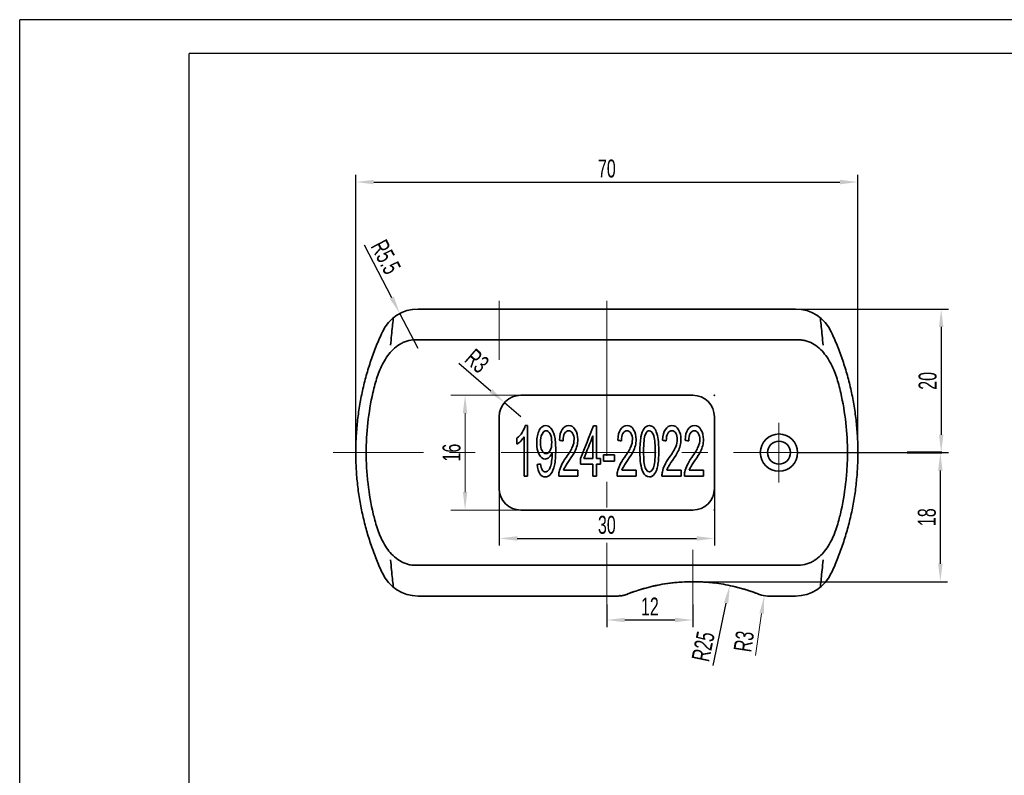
# Model space of a CAD drawing. Header units: millimetres. Extents: x 1490 to 1787, y 294 to 785.
# Tile 2 of 11: x 1507 to 1644, y 387 to 493. Entities that reach past the tile are written whole.
import ezdxf

# ---------------------------------------------------------------- set-up
doc = ezdxf.new("R2010")
doc.units = ezdxf.units.MM
doc.header["$LTSCALE"] = 1.8
doc.header["$MEASUREMENT"] = 0
doc.linetypes.add('点画线', pattern=[18, 12, -2, 2, -2])
doc.layers.add('1轮廓实线层', color=7, linetype='Continuous')
doc.layers.add('2细线层', color=4, linetype='Continuous')
for name, color, linetype, lineweight in [('中心线层', 1, '点画线', 18), ('尺寸线层', 3, 'Continuous', 18), ('粗实线层', 7, 'Continuous', 35)]:
    doc.layers.add(name, color=color, linetype=linetype, lineweight=lineweight)
doc.styles.add('标准', font='txt', dxfattribs={"width": 0.667})
doc.dimstyles.new('标准', dxfattribs={"dimtxt": 2.5, "dimasz": 2.5, "dimexe": 1, "dimexo": 0, "dimtad": 1, "dimdsep": 46, "dimtxsty": '标准', "dimblk": '_CAXARROW', "dimcen": 0, "dimdle": 3.5, "dimazin": 2, "dimtfac": 0.707107, "dimtdec": 3, "dimtmove": 0, "dimatfit": 3, "dimfxl": 1, "dimtolj": 1, "dimarcsym": 1})

# ---------------------------------------------------------------- blocks, each defined once
blk = doc.blocks.new('_CAXARROW')
blk.add_hatch(color=0).paths.add_polyline_path([(0, 0), (-1, 0.125), (-1, -0.125)], flags=0)
blk = doc.blocks.new('*D64')
at = {"layer": 'Defpoints', "color": 0}
for p in [(1623.45, 470.13), (1553.45, 432.42), (1623.45, 432.42)]:
    blk.add_point(p, dxfattribs=at)
at = {"layer": '尺寸线层', "color": 0, "lineweight": -2}
for p, q in [((1553.45, 432.42), (1553.45, 471.13)), ((1623.45, 432.42), (1623.45, 471.13)), ((1555.95, 470.13), (1620.95, 470.13))]:
    blk.add_line(p, q, dxfattribs=at)
at = {"layer": '尺寸线层', "color": 0, "lineweight": -2, "xscale": 2.5, "yscale": 2.5, "zscale": 2.5, "rotation": 180}
blk.add_blockref('_CAXARROW', (1553.45, 470.13), dxfattribs=at)
at = {"layer": '尺寸线层', "color": 0, "lineweight": -2, "xscale": 2.5, "yscale": 2.5, "zscale": 2.5}
blk.add_blockref('_CAXARROW', (1623.45, 470.13), dxfattribs=at)
at = {"layer": '尺寸线层', "color": 0, "insert": (1588.45, 472), "char_height": 2.5, "attachment_point": 5, "style": '标准'}
blk.add_mtext('\\A1;70', dxfattribs=at)
blk = doc.blocks.new('*D67')
at = {"layer": 'Defpoints', "color": 0}
for p in [(1573.45, 429.95), (1603.45, 429.95), (1603.45, 420.46)]:
    blk.add_point(p, dxfattribs=at)
at = {"layer": '尺寸线层', "color": 0, "lineweight": -2}
for p, q in [((1573.45, 429.95), (1573.45, 419.46)), ((1603.45, 429.95), (1603.45, 419.46)), ((1575.95, 420.46), (1600.95, 420.46))]:
    blk.add_line(p, q, dxfattribs=at)
at = {"layer": '尺寸线层', "color": 0, "lineweight": -2, "xscale": 2.5, "yscale": 2.5, "zscale": 2.5, "rotation": 180}
blk.add_blockref('_CAXARROW', (1573.45, 420.46), dxfattribs=at)
at = {"layer": '尺寸线层', "color": 0, "lineweight": -2, "xscale": 2.5, "yscale": 2.5, "zscale": 2.5}
blk.add_blockref('_CAXARROW', (1603.45, 420.46), dxfattribs=at)
at = {"layer": '尺寸线层', "color": 0, "insert": (1588.45, 422.34), "char_height": 2.5, "attachment_point": 5, "style": '标准'}
blk.add_mtext('\\A1;30', dxfattribs=at)
blk = doc.blocks.new('*D76')
at = {"layer": 'Defpoints', "color": 0}
for p in [(1605.59, 413.89), (1600.45, 389.43)]:
    blk.add_point(p, dxfattribs=at)
at = {"layer": '尺寸线层', "color": 0, "lineweight": -2}
blk.add_line((1603.25, 402.76), (1605.08, 411.45), dxfattribs=at)
at = {"layer": '尺寸线层', "color": 0, "lineweight": -2, "xscale": 2.5, "yscale": 2.5, "zscale": 2.5, "rotation": 78.12181381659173}
blk.add_blockref('_CAXARROW', (1605.59, 413.89), dxfattribs=at)
at = {"layer": '尺寸线层', "color": 0, "insert": (1601.89, 405.4), "char_height": 2.5, "attachment_point": 5, "rotation": 78.1218, "style": '标准'}
blk.add_mtext('\\A1;R25', dxfattribs=at)
blk = doc.blocks.new('*D77')
at = {"layer": 'Defpoints', "color": 0}
for p in [(1588.45, 411.27), (1600.45, 411.27), (1588.45, 409.09)]:
    blk.add_point(p, dxfattribs=at)
at = {"layer": '尺寸线层', "color": 0, "lineweight": -2}
for p, q in [((1588.45, 411.27), (1588.45, 408.09)), ((1600.45, 411.27), (1600.45, 408.09)), ((1597.95, 409.09), (1590.95, 409.09))]:
    blk.add_line(p, q, dxfattribs=at)
at = {"layer": '尺寸线层', "color": 0, "lineweight": -2, "xscale": 2.5, "yscale": 2.5, "zscale": 2.5, "rotation": 180}
blk.add_blockref('_CAXARROW', (1588.45, 409.09), dxfattribs=at)
at = {"layer": '尺寸线层', "color": 0, "lineweight": -2, "xscale": 2.5, "yscale": 2.5, "zscale": 2.5}
blk.add_blockref('_CAXARROW', (1600.45, 409.09), dxfattribs=at)
at = {"layer": '尺寸线层', "color": 0, "insert": (1594.45, 410.97), "char_height": 2.5, "attachment_point": 5, "style": '标准'}
blk.add_mtext('\\A1;12', dxfattribs=at)
blk = doc.blocks.new('*D81')
at = {"layer": 'Defpoints', "color": 0}
for p in [(1574.18, 439.38), (1576.45, 437.42)]:
    blk.add_point(p, dxfattribs=at)
at = {"layer": '尺寸线层', "color": 0, "lineweight": -2}
for p, q in [((1567.82, 444.88), (1572.29, 441.02)), ((1576.45, 437.42), (1574.18, 439.38))]:
    blk.add_line(p, q, dxfattribs=at)
at = {"layer": '尺寸线层', "color": 0, "lineweight": -2, "xscale": 2.5, "yscale": 2.5, "zscale": 2.5, "rotation": 319.1282143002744}
blk.add_blockref('_CAXARROW', (1574.18, 439.38), dxfattribs=at)
at = {"layer": '尺寸线层', "color": 0, "insert": (1570.34, 445.19), "char_height": 2.5, "attachment_point": 5, "rotation": 319.1282, "style": '标准'}
blk.add_mtext('\\A1;R3', dxfattribs=at)
blk = doc.blocks.new('*D90')
at = {"layer": 'Defpoints', "color": 0}
for p in [(1559.61, 451.81), (1562.14, 446.93)]:
    blk.add_point(p, dxfattribs=at)
at = {"layer": '尺寸线层', "color": 0, "lineweight": -2}
for p, q in [((1554.63, 461.39), (1558.45, 454.03)), ((1562.14, 446.93), (1559.61, 451.81))]:
    blk.add_line(p, q, dxfattribs=at)
at = {"layer": '尺寸线层', "color": 0, "lineweight": -2, "xscale": 2.5, "yscale": 2.5, "zscale": 2.5, "rotation": 297.467761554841}
blk.add_blockref('_CAXARROW', (1559.61, 451.81), dxfattribs=at)
at = {"layer": '尺寸线层', "color": 0, "insert": (1557.63, 459.68), "char_height": 2.5, "attachment_point": 5, "rotation": 297.4678, "style": '标准'}
blk.add_mtext('\\A1;R5.5', dxfattribs=at)
blk = doc.blocks.new('*D91')
at = {"layer": 'Defpoints', "color": 0}
for p in [(1614.75, 452.43), (1622, 432.42), (1635.06, 432.42)]:
    blk.add_point(p, dxfattribs=at)
at = {"layer": '尺寸线层', "color": 0, "lineweight": -2}
for p, q in [((1614.75, 452.43), (1636.06, 452.43)), ((1635.06, 449.93), (1635.06, 434.92)), ((1622, 432.42), (1636.06, 432.42))]:
    blk.add_line(p, q, dxfattribs=at)
at = {"layer": '尺寸线层', "color": 0, "lineweight": -2, "xscale": 2.5, "yscale": 2.5, "zscale": 2.5}
for p, rotation in [((1635.06, 452.43), 90), ((1635.06, 432.42), 270)]:
    blk.add_blockref('_CAXARROW', p, dxfattribs=dict(at, rotation=rotation))
at = {"layer": '尺寸线层', "color": 0, "insert": (1633.18, 442.42), "char_height": 2.5, "attachment_point": 5, "rotation": 90, "style": '标准'}
blk.add_mtext('\\A1;20', dxfattribs=at)
blk = doc.blocks.new('*D92')
at = {"layer": 'Defpoints', "color": 0}
for p in [(1615.05, 432.42), (1600.45, 414.43), (1634.94, 414.43)]:
    blk.add_point(p, dxfattribs=at)
at = {"layer": '尺寸线层', "color": 0, "lineweight": -2}
for p, q in [((1615.05, 432.42), (1635.94, 432.42)), ((1634.94, 429.92), (1634.94, 416.93)), ((1600.45, 414.43), (1635.94, 414.43))]:
    blk.add_line(p, q, dxfattribs=at)
at = {"layer": '尺寸线层', "color": 0, "lineweight": -2, "xscale": 2.5, "yscale": 2.5, "zscale": 2.5}
for p, rotation in [((1634.94, 432.42), 90), ((1634.94, 414.43), 270)]:
    blk.add_blockref('_CAXARROW', p, dxfattribs=dict(at, rotation=rotation))
at = {"layer": '尺寸线层', "color": 0, "insert": (1633.07, 423.42), "char_height": 2.5, "attachment_point": 5, "rotation": 90, "style": '标准'}
blk.add_mtext('\\A1;18', dxfattribs=at)

msp = doc.modelspace()

# ---------------------------------------------------------------- linework, layer by layer
at = {"layer": '1轮廓实线层'}
for p in [(1530.221, 299.033), (1782.536, 488.033)]:
    msp.add_line(p, (1530.221, 488.033), dxfattribs=at)
at = {"layer": '2细线层'}
for p in [(1506.596, 294.308), (1787.261, 492.758)]:
    msp.add_line(p, (1506.596, 492.758), dxfattribs=at)
at = {"layer": '中心线层'}
for p, q in [((1573.448, 453.56), (1573.448, 445.374)), ((1588.448, 453.56), (1588.448, 424.417)), ((1612.448, 428.248), (1612.448, 436.586)), ((1627.713, 432.417), (1550.278, 432.417)), ((1588.448, 419.843), (1588.448, 411.275)), ((1600.448, 418.857), (1600.448, 411.275))]:
    msp.add_line(p, q, dxfattribs=at)
at = {"layer": '尺寸线层'}
for p, q in [((1571.732, 440.417), (1566.686, 440.417)), ((1577.567, 440.417), (1571.732, 440.417)), ((1568.686, 437.917), (1568.686, 426.917)), ((1577.567, 424.417), (1566.686, 424.417)), ((1609.161, 404.143), (1610.031, 409.99))]:
    msp.add_line(p, q, dxfattribs=at)
at = {"layer": '粗实线层'}
for p, q in [((1614.753, 452.43), (1562.143, 452.43)), ((1615.165, 448.134), (1561.731, 448.134)), ((1600.448, 440.417), (1576.448, 440.417)), ((1573.448, 437.417), (1573.448, 427.417)), ((1603.448, 427.417), (1603.448, 437.417)), ((1576.448, 424.417), (1600.448, 424.417)), ((1561.731, 416.726), (1615.165, 416.726)), ((1562.143, 412.43), (1590.056, 412.43)), ((1610.84, 412.43), (1614.753, 412.43))]:
    msp.add_line(p, q, dxfattribs=at)
at = {"layer": '粗实线层', "lineweight": 50}
msp.add_line((1630.319, 432.417), (1635.158, 432.417), dxfattribs=at)
at = {"layer": '粗实线层'}
for radius in [2.6, 1.6]:
    msp.add_circle((1612.448, 432.417), radius, dxfattribs=at)
for centre, radius, start, end in [((1562.143, 446.93), 5.5, 90, 155.14711), ((1614.753, 446.93), 5.5, 24.85289, 90), ((1576.448, 437.417), 3, 90, 180), ((1600.448, 437.417), 3, 0, 90), ((1576.448, 427.417), 3, 180, 270), ((1600.448, 427.417), 3, 270, 0), ((1562.143, 417.93), 5.5, 204.85289, 270), ((1614.753, 417.93), 5.5, 270, 335.14711), ((1590.056, 415.43), 3, 270, 291.78679), ((1610.84, 415.43), 3, 248.21321, 270)]:
    msp.add_arc(centre, radius, start, end, dxfattribs=at)
for points, knots in [([(1558.293, 447.38), (1558.341, 447.863), (1558.388, 448.327), (1558.477, 449.199), (1558.519, 449.609), (1558.597, 450.364), (1558.633, 450.712), (1558.671, 451.082), (1558.677, 451.145), (1558.683, 451.205)], [0, 0, 0, 0, 0.3154025, 0.3154025, 0.6249033, 0.6249033, 0.934404, 0.934404, 1, 1, 1, 1]), ([(1618.213, 451.205), (1618.219, 451.143), (1618.226, 451.08), (1618.264, 450.709), (1618.3, 450.362), (1618.378, 449.605), (1618.42, 449.198), (1618.509, 448.325), (1618.556, 447.862), (1618.603, 447.38)], [0, 0, 0, 0, 0.066475, 0.066475, 0.3758965, 0.3758965, 0.6853181, 0.6853181, 1, 1, 1, 1]), ([(1561.73, 448.133), (1561.324, 448.141), (1560.932, 448.08), (1560.372, 447.905), (1560.194, 447.836), (1559.852, 447.675), (1559.687, 447.585), (1559.21, 447.284), (1558.913, 447.044), (1558.375, 446.521), (1558.132, 446.236), (1557.687, 445.631), (1557.485, 445.31), (1557.124, 444.654), (1556.963, 444.319), (1556.535, 443.312), (1556.31, 442.624), (1556.124, 441.92)], [0, 0, 0, 0, 0.13261, 0.13261, 0.1950959, 0.1950959, 0.2575819, 0.2575819, 0.3825539, 0.3825539, 0.5075258, 0.5075258, 0.6324978, 0.6324978, 0.7574697, 0.7574697, 1, 1, 1, 1]), ([(1620.772, 441.92), (1620.586, 442.624), (1620.361, 443.312), (1619.933, 444.319), (1619.772, 444.655), (1619.41, 445.312), (1619.208, 445.633), (1618.764, 446.237), (1618.52, 446.521), (1617.979, 447.047), (1617.686, 447.284), (1617.053, 447.683), (1616.707, 447.848), (1616.17, 448.016), (1615.988, 448.06), (1615.593, 448.122), (1615.379, 448.138), (1615.166, 448.133)], [0, 0, 0, 0, 0.2425151, 0.2425151, 0.3674835, 0.3674835, 0.492452, 0.492452, 0.6174204, 0.6174204, 0.7423889, 0.7423889, 0.8673573, 0.8673573, 0.9298416, 0.9298416, 1, 1, 1, 1]), ([(1556.124, 441.92), (1556.024, 441.537), (1555.929, 441.153), (1555.205, 437.989), (1554.894, 435.18), (1554.902, 431.633), (1554.924, 430.921), (1555.009, 429.495), (1555.072, 428.782), (1555.32, 426.663), (1555.564, 425.269), (1555.956, 423.598), (1556.03, 423.302), (1556.107, 423.006)], [0, 0, 0, 0, 0.0615212, 0.0615212, 0.5066756, 0.5066756, 0.6179642, 0.6179642, 0.7292527, 0.7292527, 0.9518299, 0.9518299, 1, 1, 1, 1]), ([(1620.772, 441.92), (1620.872, 441.537), (1620.967, 441.153), (1621.691, 437.989), (1622.002, 435.18), (1621.994, 431.633), (1621.972, 430.921), (1621.887, 429.495), (1621.824, 428.782), (1621.576, 426.663), (1621.332, 425.269), (1620.94, 423.599), (1620.867, 423.303), (1620.79, 423.007)], [0, 0, 0, 0, 0.061528, 0.061528, 0.5067143, 0.5067143, 0.6180109, 0.6180109, 0.7293074, 0.7293074, 0.9519006, 0.9519006, 1, 1, 1, 1]), ([(1577.085, 436.177), (1576.999, 435.874), (1576.853, 435.562), (1576.439, 434.919), (1576.197, 434.646), (1575.92, 434.419)], [0, 0, 0, 0, 0.5006741, 0.5006741, 1, 1, 1, 1]), ([(1578.745, 430.766), (1578.785, 430.216), (1578.905, 429.788), (1579.305, 429.18), (1579.562, 429.029), (1580.174, 429.029), (1580.432, 429.167), (1580.873, 429.721), (1581.04, 430.125), (1581.264, 431.184), (1581.319, 431.896), (1581.319, 433.65), (1581.263, 434.307), (1581.037, 435.214), (1580.873, 435.563), (1580.439, 436.054), (1580.199, 436.177), (1579.575, 436.177), (1579.273, 435.96), (1578.792, 435.094), (1578.67, 434.523), (1578.67, 433.125), (1578.786, 432.571), (1579.248, 431.731), (1579.53, 431.521), (1580.063, 431.521), (1580.248, 431.606), (1580.591, 431.947), (1580.726, 432.168), (1580.825, 432.442)], [0, 0, 0, 0, 0.0716308, 0.0716308, 0.1434651, 0.1434651, 0.2110738, 0.2110738, 0.2786101, 0.2786101, 0.3461332, 0.3461332, 0.4110203, 0.4110203, 0.4760282, 0.4760282, 0.5411038, 0.5411038, 0.6311102, 0.6311102, 0.7210199, 0.7210199, 0.8080952, 0.8080952, 0.8953132, 0.8953132, 0.947617, 0.947617, 1, 1, 1, 1]), ([(1579.411, 432.698), (1579.257, 432.976), (1579.179, 433.339), (1579.179, 434.28), (1579.26, 434.685), (1579.587, 435.309), (1579.778, 435.465), (1580.21, 435.465), (1580.392, 435.32), (1580.543, 435.031)], [0, 0, 0, 0, 0.2321879, 0.2321879, 0.4904852, 0.4904852, 0.74919, 0.74919, 1, 1, 1, 1]), ([(1582.339, 434.061), (1582.34, 434.501), (1582.413, 434.844), (1582.698, 435.34), (1582.889, 435.465), (1583.353, 435.465), (1583.535, 435.348), (1583.815, 434.88), (1583.885, 434.593), (1583.885, 433.928), (1583.808, 433.583), (1583.5, 432.854), (1583.205, 432.36), (1582.486, 431.335), (1582.27, 430.981), (1581.971, 430.37), (1581.862, 430.06), (1581.754, 429.553), (1581.733, 429.355), (1581.737, 429.148)], [0, 0, 0, 0, 0.1386855, 0.1386855, 0.2773711, 0.2773711, 0.4088521, 0.4088521, 0.5403332, 0.5403332, 0.6652575, 0.6652575, 0.7901186, 0.7901186, 0.870454, 0.870454, 0.9509796, 0.9509796, 1, 1, 1, 1]), ([(1582.424, 429.974), (1582.479, 430.13), (1582.548, 430.285), (1582.716, 430.594), (1582.907, 430.887), (1583.561, 431.842), (1583.814, 432.253), (1584.119, 432.852), (1584.229, 433.136), (1584.361, 433.678), (1584.394, 433.953), (1584.394, 434.784), (1584.281, 435.245), (1583.83, 435.99), (1583.525, 436.177), (1582.756, 436.177), (1582.451, 436.004), (1581.996, 435.313), (1581.865, 434.81), (1581.83, 434.151)], [0, 0, 0, 0, 0.0667935, 0.0667935, 0.1333824, 0.1333824, 0.2134513, 0.2134513, 0.2933305, 0.2933305, 0.3734594, 0.3734594, 0.5309011, 0.5309011, 0.6882465, 0.6882465, 0.8441232, 0.8441232, 1, 1, 1, 1]), ([(1590.471, 434.061), (1590.473, 434.501), (1590.545, 434.844), (1590.831, 435.34), (1591.021, 435.465), (1591.485, 435.465), (1591.667, 435.348), (1591.948, 434.88), (1592.018, 434.593), (1592.018, 433.928), (1591.941, 433.583), (1591.633, 432.854), (1591.338, 432.36), (1590.618, 431.335), (1590.402, 430.981), (1590.103, 430.37), (1589.995, 430.06), (1589.886, 429.553), (1589.866, 429.355), (1589.87, 429.148)], [0, 0, 0, 0, 0.1386855, 0.1386855, 0.2773711, 0.2773711, 0.4088521, 0.4088521, 0.5403332, 0.5403332, 0.6652575, 0.6652575, 0.7901186, 0.7901186, 0.870454, 0.870454, 0.9509796, 0.9509796, 1, 1, 1, 1]), ([(1590.556, 429.974), (1590.611, 430.13), (1590.681, 430.285), (1590.849, 430.594), (1591.04, 430.887), (1591.693, 431.842), (1591.946, 432.253), (1592.252, 432.852), (1592.361, 433.136), (1592.493, 433.678), (1592.526, 433.953), (1592.526, 434.784), (1592.414, 435.245), (1591.963, 435.99), (1591.657, 436.177), (1590.888, 436.177), (1590.583, 436.004), (1590.129, 435.313), (1589.998, 434.81), (1589.963, 434.151)], [0, 0, 0, 0, 0.0667935, 0.0667935, 0.1333824, 0.1333824, 0.2134513, 0.2134513, 0.2933305, 0.2933305, 0.3734594, 0.3734594, 0.5309011, 0.5309011, 0.6882465, 0.6882465, 0.8441232, 0.8441232, 1, 1, 1, 1]), ([(1595.543, 430.612), (1595.64, 431.116), (1595.689, 431.779), (1595.689, 433.294), (1595.659, 433.845), (1595.537, 434.663), (1595.454, 435.011), (1595.242, 435.58), (1595.107, 435.799), (1594.781, 436.1), (1594.591, 436.177), (1594.082, 436.177), (1593.839, 436.04), (1593.453, 435.492), (1593.307, 435.103), (1593.209, 434.598)], [0, 0, 0, 0, 0.1494971, 0.1494971, 0.2758442, 0.2758442, 0.4021683, 0.4021683, 0.5284924, 0.5284924, 0.6553785, 0.6553785, 0.8276892, 0.8276892, 1, 1, 1, 1]), ([(1593.803, 430.305), (1593.648, 430.686), (1593.57, 431.45), (1593.57, 433.749), (1593.655, 434.537), (1593.96, 435.298), (1594.143, 435.465), (1594.601, 435.465), (1594.793, 435.276), (1594.948, 434.896)], [0, 0, 0, 0, 0.2791168, 0.2791168, 0.5582336, 0.5582336, 0.7773776, 0.7773776, 1, 1, 1, 1]), ([(1596.73, 434.061), (1596.732, 434.501), (1596.804, 434.844), (1597.09, 435.34), (1597.28, 435.465), (1597.744, 435.465), (1597.926, 435.348), (1598.207, 434.88), (1598.277, 434.593), (1598.277, 433.928), (1598.2, 433.583), (1597.892, 432.854), (1597.597, 432.36), (1596.877, 431.335), (1596.661, 430.981), (1596.362, 430.37), (1596.254, 430.06), (1596.145, 429.553), (1596.125, 429.355), (1596.128, 429.148)], [0, 0, 0, 0, 0.1386855, 0.1386855, 0.2773711, 0.2773711, 0.4088521, 0.4088521, 0.5403332, 0.5403332, 0.6652575, 0.6652575, 0.7901186, 0.7901186, 0.870454, 0.870454, 0.9509796, 0.9509796, 1, 1, 1, 1]), ([(1596.815, 429.974), (1596.87, 430.13), (1596.94, 430.285), (1597.107, 430.594), (1597.299, 430.887), (1597.952, 431.842), (1598.205, 432.253), (1598.511, 432.852), (1598.62, 433.136), (1598.752, 433.678), (1598.785, 433.953), (1598.785, 434.784), (1598.673, 435.245), (1598.222, 435.99), (1597.916, 436.177), (1597.147, 436.177), (1596.842, 436.004), (1596.388, 435.313), (1596.257, 434.81), (1596.222, 434.151)], [0, 0, 0, 0, 0.0667935, 0.0667935, 0.1333824, 0.1333824, 0.2134513, 0.2134513, 0.2933305, 0.2933305, 0.3734594, 0.3734594, 0.5309011, 0.5309011, 0.6882465, 0.6882465, 0.8441232, 0.8441232, 1, 1, 1, 1]), ([(1599.86, 434.061), (1599.861, 434.501), (1599.934, 434.844), (1600.219, 435.34), (1600.41, 435.465), (1600.873, 435.465), (1601.056, 435.348), (1601.336, 434.88), (1601.406, 434.593), (1601.406, 433.928), (1601.329, 433.583), (1601.021, 432.854), (1600.726, 432.36), (1600.006, 431.335), (1599.791, 430.981), (1599.491, 430.37), (1599.383, 430.06), (1599.275, 429.553), (1599.254, 429.355), (1599.258, 429.148)], [0, 0, 0, 0, 0.1386855, 0.1386855, 0.2773711, 0.2773711, 0.4088521, 0.4088521, 0.5403332, 0.5403332, 0.6652575, 0.6652575, 0.7901186, 0.7901186, 0.870454, 0.870454, 0.9509796, 0.9509796, 1, 1, 1, 1]), ([(1599.945, 429.974), (1600, 430.13), (1600.069, 430.285), (1600.237, 430.594), (1600.428, 430.887), (1601.082, 431.842), (1601.334, 432.253), (1601.64, 432.852), (1601.75, 433.136), (1601.882, 433.678), (1601.914, 433.953), (1601.914, 434.784), (1601.802, 435.245), (1601.351, 435.99), (1601.045, 436.177), (1600.276, 436.177), (1599.971, 436.004), (1599.517, 435.313), (1599.386, 434.81), (1599.351, 434.151)], [0, 0, 0, 0, 0.0667935, 0.0667935, 0.1333824, 0.1333824, 0.2134513, 0.2134513, 0.2933305, 0.2933305, 0.3734594, 0.3734594, 0.5309011, 0.5309011, 0.6882465, 0.6882465, 0.8441232, 0.8441232, 1, 1, 1, 1]), ([(1575.92, 433.588), (1576.074, 433.687), (1576.248, 433.835), (1576.634, 434.229), (1576.79, 434.427), (1576.909, 434.624)], [0, 0, 0, 0, 0.5, 0.5, 1, 1, 1, 1]), ([(1580.543, 435.031), (1580.694, 434.741), (1580.77, 434.349), (1580.77, 433.363), (1580.696, 432.976), (1580.401, 432.419), (1580.213, 432.28), (1579.757, 432.28), (1579.566, 432.419), (1579.411, 432.698)], [0, 0, 0, 0, 0.250423, 0.250423, 0.500846, 0.500846, 0.751269, 0.751269, 1, 1, 1, 1]), ([(1593.209, 434.598), (1593.111, 434.093), (1593.062, 433.427), (1593.062, 431.286), (1593.195, 430.337), (1593.681, 429.27), (1593.987, 429.029), (1594.67, 429.029), (1594.914, 429.166), (1595.3, 429.717), (1595.446, 430.107), (1595.543, 430.612)], [0, 0, 0, 0, 0.169303, 0.169303, 0.4382822, 0.4382822, 0.6615769, 0.6615769, 0.8309728, 0.8309728, 1, 1, 1, 1]), ([(1594.948, 434.896), (1595.103, 434.518), (1595.18, 433.752), (1595.18, 431.454), (1595.103, 430.69), (1594.794, 429.926), (1594.603, 429.735), (1594.148, 429.735), (1593.957, 429.925), (1593.803, 430.305)], [0, 0, 0, 0, 0.2509652, 0.2509652, 0.5005655, 0.5005655, 0.7502827, 0.7502827, 1, 1, 1, 1]), ([(1580.825, 432.442), (1580.826, 432.366), (1580.827, 432.309), (1580.827, 431.914), (1580.803, 431.564), (1580.704, 430.877), (1580.642, 430.604), (1580.496, 430.199), (1580.402, 430.038), (1580.173, 429.796), (1580.04, 429.735), (1579.71, 429.735), (1579.565, 429.823), (1579.337, 430.172), (1579.26, 430.454), (1579.22, 430.843)], [0, 0, 0, 0, 0.0167174, 0.0167174, 0.1714504, 0.1714504, 0.3261834, 0.3261834, 0.4809163, 0.4809163, 0.6362551, 0.6362551, 0.8179225, 0.8179225, 1, 1, 1, 1]), ([(1556.107, 423.006), (1556.296, 422.279), (1556.526, 421.569), (1556.963, 420.54), (1557.124, 420.204), (1557.486, 419.548), (1557.688, 419.227), (1558.132, 418.623), (1558.376, 418.338), (1558.917, 417.812), (1559.21, 417.576), (1559.843, 417.177), (1560.189, 417.011), (1560.726, 416.843), (1560.908, 416.8), (1561.303, 416.737), (1561.517, 416.722), (1561.73, 416.726)], [0, 0, 0, 0, 0.2482315, 0.2482315, 0.3722569, 0.3722569, 0.4962822, 0.4962822, 0.6203076, 0.6203076, 0.744333, 0.744333, 0.8683583, 0.8683583, 0.930371, 0.930371, 1, 1, 1, 1]), ([(1615.166, 416.726), (1615.572, 416.718), (1615.964, 416.779), (1616.525, 416.954), (1616.703, 417.024), (1617.044, 417.184), (1617.209, 417.275), (1617.686, 417.575), (1617.983, 417.816), (1618.521, 418.339), (1618.764, 418.623), (1619.209, 419.228), (1619.411, 419.55), (1619.772, 420.205), (1619.933, 420.541), (1620.37, 421.569), (1620.6, 422.28), (1620.79, 423.007)], [0, 0, 0, 0, 0.1315899, 0.1315899, 0.1935952, 0.1935952, 0.2556005, 0.2556005, 0.3796111, 0.3796111, 0.5036217, 0.5036217, 0.6276323, 0.6276323, 0.7516429, 0.7516429, 1, 1, 1, 1]), ([(1558.293, 417.479), (1558.341, 416.99), (1558.389, 416.52), (1558.478, 415.643), (1558.521, 415.234), (1558.598, 414.486), (1558.633, 414.144), (1558.671, 413.777), (1558.677, 413.715), (1558.683, 413.654)], [0, 0, 0, 0, 0.318277, 0.318277, 0.626653, 0.626653, 0.935029, 0.935029, 1, 1, 1, 1]), ([(1618.213, 413.654), (1618.219, 413.713), (1618.225, 413.774), (1618.263, 414.14), (1618.298, 414.482), (1618.376, 415.235), (1618.418, 415.644), (1618.506, 416.505), (1618.552, 416.961), (1618.6, 417.449), (1618.602, 417.464), (1618.603, 417.479)], [0, 0, 0, 0, 0.0635253, 0.0635253, 0.3723658, 0.3723658, 0.6812063, 0.6812063, 0.9900468, 0.9900468, 1, 1, 1, 1]), ([(1609.727, 412.644), (1609.717, 412.648), (1609.696, 412.656), (1609.529, 412.722), (1609.264, 412.824), (1608.892, 412.962), (1608.276, 413.177), (1607.319, 413.478), (1605.654, 413.91), (1603.336, 414.316), (1600.452, 414.489), (1597.564, 414.317), (1595.245, 413.911), (1593.578, 413.479), (1592.51, 413.142), (1591.748, 412.87), (1591.259, 412.68), (1591.199, 412.656), (1591.169, 412.644)], [0, 0, 0, 0, 0.0226716, 0.0456963, 0.0700727, 0.0966473, 0.1260778, 0.1846023, 0.251328, 0.3701472, 0.4999482, 0.6298773, 0.7490217, 0.8155492, 0.8741207, 0.9214979, 0.9621536, 1, 1, 1, 1]), ([(1592.685, 413.194), (1592.793, 413.229), (1592.904, 413.265), (1593.229, 413.366), (1593.451, 413.432), (1593.901, 413.558), (1594.131, 413.62), (1594.579, 413.732), (1594.797, 413.784), (1595.018, 413.833)], [0, 0, 0, 0, 0.1539727, 0.1539727, 0.4436382, 0.4436382, 0.7333037, 0.7333037, 1, 1, 1, 1]), ([(1595.018, 413.833), (1595.277, 413.891), (1595.541, 413.945), (1596.303, 414.089), (1596.814, 414.17), (1598.352, 414.363), (1599.391, 414.43), (1600.454, 414.43), (1600.46, 414.43), (1600.466, 414.43)], [0, 0, 0, 0, 0.1519693, 0.1519693, 0.4335776, 0.4335776, 0.9967941, 0.9967941, 1, 1, 1, 1]), ([(1606.349, 413.723), (1606.413, 413.708), (1606.477, 413.692), (1606.774, 413.617), (1607.004, 413.556), (1607.455, 413.429), (1607.676, 413.363), (1607.994, 413.264), (1608.098, 413.231), (1608.199, 413.198)], [0, 0, 0, 0, 0.0979952, 0.0979952, 0.4594046, 0.4594046, 0.8208139, 0.8208139, 1, 1, 1, 1]), ([(1591.669, 412.838), (1591.728, 412.86), (1591.788, 412.882), (1592.03, 412.971), (1592.222, 413.039), (1592.424, 413.107)], [0, 0, 0, 0, 0.2536542, 0.2536542, 1, 1, 1, 1]), ([(1608.463, 413.11), (1608.673, 413.039), (1608.871, 412.969), (1609.116, 412.879), (1609.173, 412.858), (1609.228, 412.837)], [0, 0, 0, 0, 0.7624029, 0.7624029, 1, 1, 1, 1])]:
    msp.add_open_spline(points, degree=3, knots=knots, dxfattribs=at)
for points in [[(1557.152, 415.618), (1549.366, 432.43), (1557.152, 449.241)], [(1619.744, 415.618), (1627.531, 432.43), (1619.744, 449.241)]]:
    msp.add_rational_spline(points, [0.275823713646, 0.246778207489, 0.268160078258], degree=2, dxfattribs=at)
for points, degree in [([(1577.404, 436.177), (1577.298, 436.177), (1577.192, 436.177), (1577.085, 436.177)], 3), ([(1577.404, 429.148), (1577.404, 431.491), (1577.404, 433.834), (1577.404, 436.177)], 3), ([(1586.606, 436.148), (1585.993, 434.636), (1585.38, 433.124), (1584.768, 431.612)], 3), ([(1587.01, 436.148), (1586.875, 436.148), (1586.74, 436.148), (1586.606, 436.148)], 3), ([(1587.01, 431.612), (1587.01, 433.124), (1587.01, 434.636), (1587.01, 436.148)], 3), ([(1575.92, 434.419), (1575.92, 434.142), (1575.92, 433.865), (1575.92, 433.588)], 3), ([(1576.909, 434.624), (1576.909, 432.799), (1576.909, 430.973), (1576.909, 429.148)], 3), ([(1581.83, 434.151), (1582, 434.121), (1582.169, 434.091), (1582.339, 434.061)], 3), ([(1585.254, 431.612), (1585.674, 432.664), (1586.095, 433.715), (1586.515, 434.767)], 3), ([(1586.515, 434.767), (1586.515, 433.715), (1586.515, 432.664), (1586.515, 431.612)], 3), ([(1589.963, 434.151), (1590.132, 434.121), (1590.302, 434.091), (1590.471, 434.061)], 3), ([(1596.222, 434.151), (1596.391, 434.121), (1596.561, 434.091), (1596.73, 434.061)], 3), ([(1599.351, 434.151), (1599.521, 434.121), (1599.69, 434.091), (1599.86, 434.061)], 3), ([(1584.768, 431.612), (1584.768, 431.349), (1584.768, 431.086), (1584.768, 430.824)], 3), ([(1586.515, 431.612), (1586.095, 431.612), (1585.674, 431.612), (1585.254, 431.612)], 3), ([(1587.553, 431.612), (1587.372, 431.612), (1587.191, 431.612), (1587.01, 431.612)], 3), ([(1587.553, 430.824), (1587.553, 431.086), (1587.553, 431.349), (1587.553, 431.612)], 3), ([(1589.523, 432.113), (1589.017, 432.113), (1588.511, 432.113), (1588.004, 432.113)], 3), ([(1588.004, 432.113), (1588.004, 431.825), (1588.004, 431.537), (1588.004, 431.249)], 3), ([(1588.004, 431.249), (1588.511, 431.249), (1589.017, 431.249), (1589.523, 431.249)], 3), ([(1589.523, 431.249), (1589.523, 431.537), (1589.523, 431.825), (1589.523, 432.113)], 3), ([(1579.22, 430.843), (1579.062, 430.817), (1578.903, 430.792), (1578.745, 430.766)], 3), ([(1584.399, 429.974), (1583.741, 429.974), (1583.082, 429.974), (1582.424, 429.974)], 3), ([(1584.399, 429.148), (1584.399, 429.423), (1584.399, 429.699), (1584.399, 429.974)], 3), ([(1584.768, 430.824), (1585.35, 430.824), (1585.933, 430.824), (1586.515, 430.824)], 3), ([(1586.515, 430.824), (1586.515, 430.265), (1586.515, 429.707), (1586.515, 429.148)], 3), ([(1587.01, 429.148), (1587.01, 429.707), (1587.01, 430.265), (1587.01, 430.824)], 3), ([(1587.01, 430.824), (1587.191, 430.824), (1587.372, 430.824), (1587.553, 430.824)], 3), ([(1592.532, 429.974), (1591.873, 429.974), (1591.215, 429.974), (1590.556, 429.974)], 3), ([(1592.532, 429.148), (1592.532, 429.423), (1592.532, 429.699), (1592.532, 429.974)], 3), ([(1598.791, 429.974), (1598.132, 429.974), (1597.474, 429.974), (1596.815, 429.974)], 3), ([(1598.791, 429.148), (1598.791, 429.423), (1598.791, 429.699), (1598.791, 429.974)], 3), ([(1601.92, 429.974), (1601.262, 429.974), (1600.603, 429.974), (1599.945, 429.974)], 3), ([(1601.92, 429.148), (1601.92, 429.423), (1601.92, 429.699), (1601.92, 429.974)], 3), ([(1576.909, 429.148), (1577.074, 429.148), (1577.239, 429.148), (1577.404, 429.148)], 3), ([(1581.737, 429.148), (1582.624, 429.148), (1583.512, 429.148), (1584.399, 429.148)], 3), ([(1586.515, 429.148), (1586.68, 429.148), (1586.845, 429.148), (1587.01, 429.148)], 3), ([(1589.87, 429.148), (1590.757, 429.148), (1591.644, 429.148), (1592.532, 429.148)], 3), ([(1596.128, 429.148), (1597.016, 429.148), (1597.903, 429.148), (1598.791, 429.148)], 3), ([(1599.258, 429.148), (1600.145, 429.148), (1601.033, 429.148), (1601.92, 429.148)], 3), ([(1600.466, 414.43), (1601.391, 414.429), (1602.304, 414.377), (1603.203, 414.278)], 3), ([(1603.203, 414.278), (1603.305, 414.266), (1603.407, 414.254), (1603.509, 414.242)], 3), ([(1590.056, 412.43), (1590.085, 412.452), (1590.114, 412.474), (1590.175, 412.514)], 3), ([(1590.193, 412.514), (1590.447, 412.42), (1590.9, 412.551)], 2)]:
    msp.add_open_spline(points, degree=degree, dxfattribs=at)
for p in [(1603.448, 440.417), (1573.448, 424.417), (1603.448, 424.417)]:
    msp.add_point(p, dxfattribs=at)

# ---------------------------------------------------------------- block references
at = {"layer": '尺寸线层'}
for p, xscale, yscale, zscale, rotation in [((1568.686, 440.417), 2.5, 2.5, 2.5, 90), ((1568.686, 424.417), 2.5, 2.5, 2.5, 270), ((1610.399, 412.462), 2.500000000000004, 2.500000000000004, 2.500000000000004, 81.53501175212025)]:
    msp.add_blockref('_CAXARROW', p, dxfattribs=dict(at, xscale=xscale, yscale=yscale, zscale=zscale, rotation=rotation))

# ---------------------------------------------------------------- texts
at = {"layer": '尺寸线层', "char_height": 2.5, "attachment_point": 5, "style": '标准'}
for s, insert, rotation in [('\\A1;16', (1566.811, 432.417), 90), ('\\A1;R3', (1607.557, 406.106), 81.53501)]:
    msp.add_mtext(s, dxfattribs=dict(at, insert=insert, rotation=rotation))

# ---------------------------------------------------------------- dimensions: what is measured, and where the dimension line sits
at = {"layer": '尺寸线层'}
for base, p1, p2, picture, middle in [((1623.448, 470.13), (1553.448, 432.417), (1623.448, 432.417), '*D64', (1588.448, 472.005)), ((1603.448, 420.461), (1573.448, 429.946), (1603.448, 429.946), '*D67', (1588.448, 422.336)), ((1588.448, 409.094), (1600.448, 411.275), (1588.448, 411.275), '*D77', (1594.448, 410.969))]:
    dim = msp.add_linear_dim(base=base, p1=p1, p2=p2, dimstyle='标准', dxfattribs=at)
    dim.commit()
    dim.dimension.update_dxf_attribs({"geometry": picture, "text_midpoint": middle})
for center, mpoint, picture, middle in [((1562.143, 446.93), (1559.606, 451.81), '*D90', (1557.627, 459.682)), ((1576.448, 437.417), (1574.18, 439.38), '*D81', (1570.336, 445.186))]:
    dim = msp.add_radius_dim(center=center, mpoint=mpoint, dimstyle='标准', dxfattribs=at)
    dim.commit()
    dim.dimension.update_dxf_attribs({"geometry": picture, "text_midpoint": middle})
for base, p1, p2, text, picture, middle in [((1635.06, 432.417), (1614.753, 452.43), (1621.995, 432.417), '20', '*D91', (1633.185, 442.423)), ((1634.942, 414.43), (1615.048, 432.417), (1600.448, 414.43), '18', '*D92', (1633.067, 423.423))]:
    dim = msp.add_linear_dim(base=base, p1=p1, p2=p2, angle=90, text=text, dimstyle='标准', dxfattribs=at)
    dim.commit()
    dim.dimension.update_dxf_attribs({"geometry": picture, "text_midpoint": middle})
dim = msp.add_radius_dim(center=(1600.448, 389.43), mpoint=(1605.594, 413.894), dimstyle='标准', dxfattribs=at)
dim.commit()
dim.dimension.update_dxf_attribs({"geometry": '*D76', "text_midpoint": (1603.727, 405.017), "dimtype": 164})

doc.saveas('drawing.dxf')
